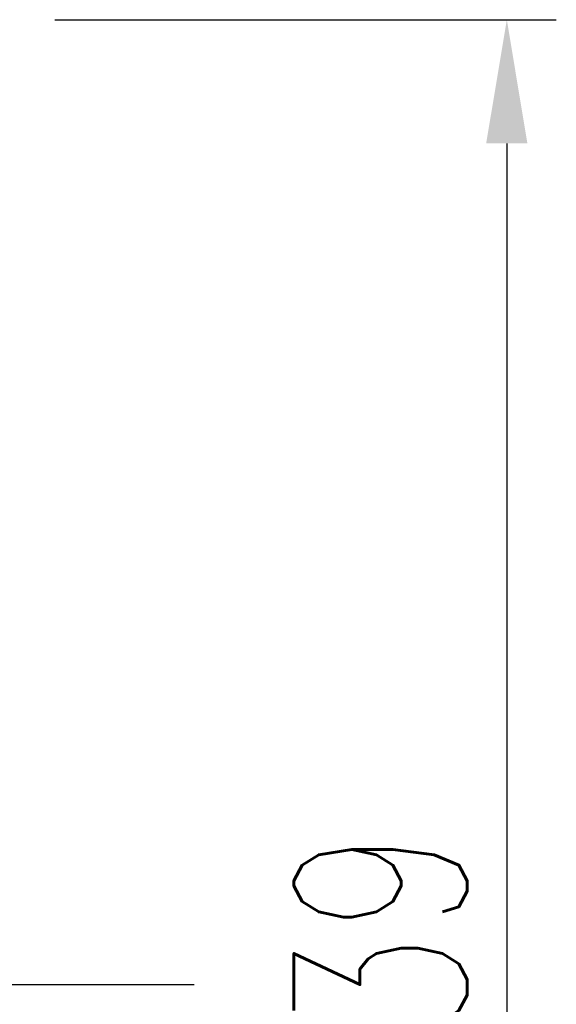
# Model space of a CAD drawing. Header units: millimetres. Extents: x -5 to 170, y -1 to 104.
# Tile 51 of 52: x 159 to 170, y 48 to 68. Entities that reach past the tile are written whole.
import ezdxf

# ---------------------------------------------------------------- set-up
doc = ezdxf.new("R2010")
doc.units = ezdxf.units.MM
doc.header["$LTSCALE"] = 0.1
doc.layers.get('Defpoints').update_dxf_attribs({"linetype": 'CONTINUOUS'})
doc.layers.add('layer 1', color=7, linetype='CONTINUOUS')
doc.styles.add('DIM-7', font='SIMPLEX.shx', dxfattribs={"width": 0.7, "bigfont": 'chineset.shx'})
doc.dimstyles.new('CNS', dxfattribs={"dimtxt": 3.5, "dimasz": 2.5, "dimexe": 1, "dimexo": 1.5, "dimgap": 0.09, "dimtad": 0, "dimdsep": 46, "dimtxsty": 'DIM-7', "dimcen": 0.09, "dimclrd": 1, "dimclre": 1, "dimclrt": 4, "dimadec": 0, "dimazin": 0, "dimtfac": 1, "dimtix": 1, "dimtmove": 2, "dimatfit": 3, "dimfxl": 1, "dimtvp": 0.971429, "dimtolj": 1, "dimarcsym": 0})

# ---------------------------------------------------------------- blocks, each defined once
blk = doc.blocks.new('*D6')
at = {"layer": 'Defpoints', "color": 0, "transparency": 16777216}
for p in [(157.93, 67.778), (157.93, 28.778), (168.563, 28.778)]:
    blk.add_point(p, dxfattribs=at)
at = {"layer": 'layer 1', "lineweight": -2, "transparency": 16777216}
for p, q in [((159.43, 67.778), (169.563, 67.778)), ((168.563, 65.278), (168.563, 31.278)), ((159.43, 28.778), (169.563, 28.778))]:
    blk.add_line(p, q, dxfattribs=at)
at = {"layer": 'layer 1', "transparency": 16777216}
for points in [[(168.146, 65.278), (168.979, 65.278), (168.563, 67.778)], [(168.146, 31.278), (168.979, 31.278), (168.563, 28.778)]]:
    blk.add_solid(points, dxfattribs=at)
at = {"layer": 'layer 1', "transparency": 16777216, "insert": (166.013, 48.278), "char_height": 3.5, "attachment_point": 5, "rotation": 90, "style": 'DIM-7'}
blk.add_mtext('\\A1;%%c39', dxfattribs=at)

msp = doc.modelspace()

# ---------------------------------------------------------------- linework, layer by layer
at = {"layer": 'layer 1'}
msp.add_line((105.722, 48.278), (162.246, 48.278), dxfattribs=at)

# ---------------------------------------------------------------- dimensions: what is measured, and where the dimension line sits
dim = msp.add_linear_dim(base=(168.563, 28.778), p1=(157.93, 67.778), p2=(157.93, 28.778), angle=90, text='%%c<>', dimstyle='CNS', override={"dimgap": 0.8, "dimtad": 1, "dimclrd": 256, "dimclre": 256, "dimclrt": 256, "dimadec": 2, "dimazin": 2, "dimtmove": 1, "dimatfit": 0}, dxfattribs=at)
dim.commit()
dim.dimension.update_dxf_attribs({"geometry": '*D6', "text_midpoint": (166.013, 48.278)})

doc.saveas('drawing.dxf')
